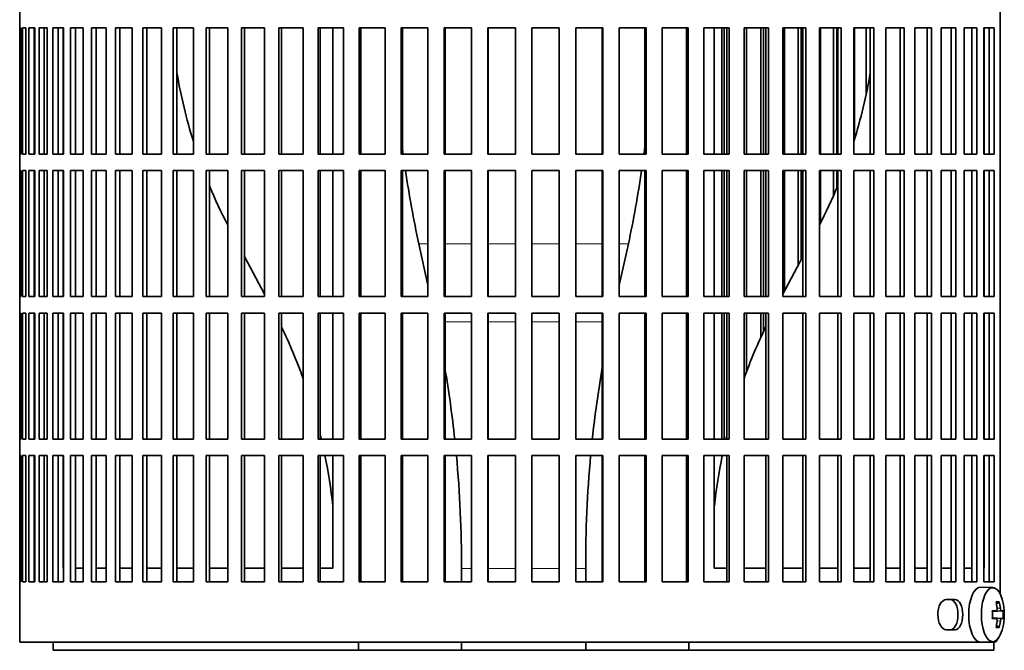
# Model space of a CAD drawing. Header units: millimetres. Extents: x 160 to 768, y -1047 to 1361.
# Tile 7 of 16: x 164 to 344, y 43 to 158. Entities that reach past the tile are written whole.
import ezdxf

# ---------------------------------------------------------------- set-up
doc = ezdxf.new("R2010")
doc.units = ezdxf.units.MM
for name, color, linetype in [('M5X8_UNI7687', 7, 'Continuous'), ('VSI134_FILTRO_A', 7, 'Continuous'), ('VSI134_FILTRO_B', 7, 'Continuous'), ('VSI134_SUPPORTO_', 7, 'Continuous')]:
    doc.layers.add(name, color=color, linetype=linetype)

# ---------------------------------------------------------------- blocks, each defined once
blk = doc.blocks.new('SE')
at = {"layer": 'M5X8_UNI7687', "color": 7, "linetype": 'Continuous', "lineweight": 35}
for p, q in [((341.96, 54.61), (339.7, 54.68)), ((341.86, 50.33), (342.53, 50.39)), ((343.83, 50.38), (341.86, 50.23)), ((343.13, 52.02), (342.62, 51.63)), ((343.83, 48.99), (341.86, 49.13)), ((342.53, 48.97), (341.86, 49.04)), ((343.13, 47.35), (342.62, 47.74)), ((339.7, 44.68), (341.96, 44.75))]:
    blk.add_line(p, q, dxfattribs=at)
at = {"layer": 'M5X8_UNI7687', "color": 4, "linetype": 'Continuous', "lineweight": 9}
for p, q in [((343.54, 50.39), (341.86, 50.24)), ((341.86, 50.33), (342.51, 50.39)), ((342.72, 50.84), (343.32, 50.89)), ((341.86, 49.13), (343.54, 48.97)), ((342.51, 48.97), (341.86, 49.04)), ((343.32, 48.48), (342.72, 48.53))]:
    blk.add_line(p, q, dxfattribs=at)
at = {"layer": 'M5X8_UNI7687', "color": 7, "linetype": 'Continuous', "lineweight": 35}
for centre, radius, start, end in [((334.05, 49.68), 10, 343.7273, 16.2727), ((334.43, 49.68), 9.42, 355.7871, 4.2129)]:
    blk.add_arc(centre, radius, start, end, dxfattribs=at)
for centre, major_axis, ratio, start_param, end_param in [((339.67, 49.68), (0, -5), 0.422618, 3.141593, 6.283185), ((341.94, 49.68), (0, -4.93), 0.422618, 2.175256, 6.283185), ((334.06, 49.53), (9.97, 0.79), 0.036834, 0.556003, 0.670562), ((337.35, 49.68), (0, -9.26), 0.488139, 1.49595, 1.645642), ((336.05, 46.62), (7.75, 5.06), 0.247104, 0.286808, 0.4365), ((334.13, 49.68), (0, 10), 0.866025, 4.833518, 4.948078), ((334, 49.68), (0, 10), 0.939693, 4.833518, 4.948078), ((334.06, 49.53), (9.97, 0.79), 0.036834, 0.199185, 0.313745), ((334.06, 49.84), (9.97, -0.79), 0.036834, -0.670562, -0.556003), ((334.06, 49.84), (9.97, -0.79), 0.036834, -0.313745, -0.199185), ((341.94, 49.68), (0, -4.93), 0.422618, 0, 0.966337), ((334.13, 49.68), (0, -10), 0.866025, 1.335108, 1.449667), ((336.05, 52.75), (7.75, -5.06), 0.247104, -0.4365, -0.286808), ((334, 49.68), (0, -10), 0.939693, 1.335108, 1.449667), ((339.67, 49.68), (0, -5), 0.422618, 0, 0.012961)]:
    blk.add_ellipse(centre, major_axis=major_axis, ratio=ratio, start_param=start_param, end_param=end_param, dxfattribs=at)
for points in [[(342.51, 50.39), (342.52, 50.39), (342.54, 50.4), (342.57, 50.4), (342.59, 50.42), (342.61, 50.43), (342.63, 50.45), (342.65, 50.48), (342.67, 50.51), (342.68, 50.54), (342.7, 50.58), (342.71, 50.62), (342.72, 50.66), (342.72, 50.7), (342.73, 50.75), (342.73, 50.79), (342.73, 50.84), (342.73, 50.87), (342.72, 50.89)], [(343.32, 50.89), (343.33, 50.87), (343.33, 50.84), (343.34, 50.79), (343.35, 50.75), (343.36, 50.7), (343.37, 50.66), (343.38, 50.62), (343.39, 50.58), (343.41, 50.54), (343.42, 50.51), (343.44, 50.48), (343.46, 50.45), (343.47, 50.43), (343.49, 50.42), (343.5, 50.4), (343.52, 50.4), (343.53, 50.39), (343.54, 50.39)], [(342.72, 48.48), (342.73, 48.49), (342.73, 48.53), (342.73, 48.57), (342.73, 48.62), (342.72, 48.66), (342.72, 48.71), (342.71, 48.75), (342.7, 48.79), (342.68, 48.83), (342.67, 48.86), (342.65, 48.89), (342.63, 48.91), (342.61, 48.93), (342.59, 48.95), (342.57, 48.96), (342.54, 48.97), (342.52, 48.97), (342.51, 48.97)], [(343.54, 48.97), (343.53, 48.97), (343.52, 48.97), (343.5, 48.96), (343.49, 48.95), (343.47, 48.93), (343.46, 48.91), (343.44, 48.89), (343.42, 48.86), (343.41, 48.83), (343.39, 48.79), (343.38, 48.75), (343.37, 48.71), (343.36, 48.66), (343.35, 48.62), (343.34, 48.57), (343.33, 48.53), (343.33, 48.49), (343.32, 48.48)]]:
    blk.add_open_spline(points, degree=3, dxfattribs=at)
at = {"layer": 'VSI134_FILTRO_A', "color": 7, "linetype": 'Continuous', "lineweight": 35}
for p, q in [((164.29, 245.68), (164.29, 44.68)), ((343.28, 230.68), (343.28, 53.46)), ((164.3, 156.68), (164.3, 133.68)), ((164.52, 156.68), (164.3, 156.68)), ((164.52, 156.68), (164.52, 133.68)), ((164.78, 156.68), (164.78, 133.68)), ((165.44, 156.68), (164.78, 156.68)), ((165.44, 156.68), (165.44, 133.68)), ((165.96, 156.68), (165.96, 133.68)), ((167.04, 156.68), (165.96, 156.68)), ((166.94, 156.68), (166.94, 133.68)), ((167.04, 156.68), (167.04, 133.68)), ((167.83, 156.68), (167.83, 133.68)), ((169.33, 156.68), (167.83, 156.68)), ((168.78, 156.68), (168.78, 133.68)), ((169.33, 156.68), (169.33, 133.68)), ((170.37, 156.68), (170.37, 133.68)), ((172.28, 156.68), (170.37, 156.68)), ((171.29, 156.68), (171.29, 133.68)), ((172.28, 156.68), (172.28, 133.68)), ((173.56, 156.68), (173.56, 133.68)), ((175.87, 156.68), (173.56, 156.68)), ((174.45, 156.68), (174.45, 133.68)), ((175.87, 156.68), (175.87, 133.68)), ((177.38, 156.68), (177.38, 133.68)), ((180.07, 156.68), (177.38, 156.68)), ((178.23, 156.68), (178.23, 133.68)), ((180.07, 156.68), (180.07, 133.68)), ((181.81, 156.68), (181.81, 133.68)), ((184.85, 156.68), (181.81, 156.68)), ((182.6, 156.68), (182.6, 133.68)), ((184.85, 156.68), (184.85, 133.68)), ((186.8, 156.68), (186.8, 133.68)), ((190.17, 156.68), (186.8, 156.68)), ((187.53, 156.68), (187.53, 133.68)), ((190.17, 156.68), (190.17, 133.68)), ((196, 156.68), (192.32, 156.68)), ((192.32, 156.68), (192.32, 133.68)), ((192.99, 156.68), (192.99, 133.68)), ((196, 156.68), (196, 133.68)), ((202.29, 156.68), (198.32, 156.68)), ((198.32, 156.68), (198.32, 133.68)), ((198.93, 156.68), (198.93, 133.68)), ((202.29, 156.68), (202.29, 133.68)), ((208.98, 156.68), (204.77, 156.68)), ((204.77, 156.68), (204.77, 133.68)), ((205.31, 156.68), (205.31, 133.68)), ((208.98, 156.68), (208.98, 133.68)), ((216.04, 156.68), (211.61, 156.68)), ((211.61, 156.68), (211.61, 133.68)), ((212.07, 156.68), (212.07, 133.68)), ((216.04, 156.68), (216.04, 133.68)), ((223.41, 156.68), (218.79, 156.68)), ((218.79, 156.68), (218.79, 133.68)), ((219.17, 156.68), (219.17, 133.68)), ((223.41, 156.68), (223.41, 133.68)), ((231.02, 156.68), (226.25, 156.68)), ((226.25, 156.68), (226.25, 133.68)), ((226.55, 156.68), (226.55, 133.68)), ((231.02, 156.68), (231.02, 133.68)), ((238.83, 156.68), (233.94, 156.68)), ((233.94, 156.68), (233.94, 133.68)), ((234.16, 156.68), (234.16, 133.68)), ((238.83, 156.68), (238.83, 133.68)), ((246.76, 156.68), (241.81, 156.68)), ((241.81, 156.68), (241.81, 133.68)), ((241.94, 156.68), (241.94, 133.68)), ((246.76, 156.68), (246.76, 133.68)), ((254.78, 156.68), (249.78, 156.68)), ((249.78, 156.68), (249.78, 133.68)), ((249.82, 156.68), (249.82, 133.68)), ((254.78, 156.68), (254.78, 133.68)), ((262.8, 156.68), (257.8, 156.68)), ((257.8, 156.68), (257.8, 133.68)), ((262.76, 156.68), (262.76, 133.68)), ((262.8, 156.68), (262.8, 133.68)), ((270.77, 156.68), (265.82, 156.68)), ((265.82, 156.68), (265.82, 133.68)), ((270.64, 156.68), (270.64, 133.68)), ((270.77, 156.68), (270.77, 133.68)), ((278.64, 156.68), (273.75, 156.68)), ((273.75, 156.68), (273.75, 133.68)), ((278.42, 156.68), (278.42, 133.68)), ((278.64, 156.68), (278.64, 133.68)), ((286.33, 156.68), (281.56, 156.68)), ((281.56, 156.68), (281.56, 133.68)), ((286.03, 156.68), (286.03, 133.68)), ((286.33, 156.68), (286.33, 133.68)), ((293.79, 156.68), (289.17, 156.68)), ((289.17, 156.68), (289.17, 133.68)), ((293.41, 156.68), (293.41, 133.68)), ((293.79, 156.68), (293.79, 133.68)), ((300.97, 156.68), (296.54, 156.68)), ((296.54, 156.68), (296.54, 133.68)), ((300.51, 156.68), (300.51, 133.68)), ((300.97, 156.68), (300.97, 133.68)), ((307.81, 156.68), (303.59, 156.68)), ((303.59, 156.68), (303.59, 133.68)), ((307.27, 156.68), (307.27, 133.68)), ((307.81, 156.68), (307.81, 133.68)), ((314.26, 156.68), (310.29, 156.68)), ((310.29, 156.68), (310.29, 133.68)), ((313.65, 156.68), (313.65, 133.68)), ((314.26, 156.68), (314.26, 133.68)), ((320.26, 156.68), (316.58, 156.68)), ((316.58, 156.68), (316.58, 133.68)), ((319.59, 156.68), (319.59, 133.68)), ((320.26, 156.68), (320.26, 133.68)), ((325.78, 156.68), (322.41, 156.68)), ((322.41, 156.68), (322.41, 133.68)), ((325.05, 156.68), (325.05, 133.68)), ((325.78, 156.68), (325.78, 133.68)), ((330.77, 156.68), (327.73, 156.68)), ((327.73, 156.68), (327.73, 133.68)), ((329.98, 156.68), (329.98, 133.68)), ((330.77, 156.68), (330.77, 133.68)), ((335.2, 156.68), (332.51, 156.68)), ((332.51, 156.68), (332.51, 133.68)), ((334.35, 156.68), (334.35, 133.68)), ((335.2, 156.68), (335.2, 133.68)), ((339.02, 156.68), (336.71, 156.68)), ((336.71, 156.68), (336.71, 133.68)), ((338.13, 156.68), (338.13, 133.68)), ((339.02, 156.68), (339.02, 133.68)), ((342.21, 156.68), (340.3, 156.68)), ((340.3, 156.68), (340.3, 133.68)), ((341.29, 156.68), (341.29, 133.68)), ((342.21, 156.68), (342.21, 133.68)), ((164.52, 133.68), (164.3, 133.68)), ((165.44, 133.68), (164.78, 133.68)), ((167.04, 133.68), (165.96, 133.68)), ((169.33, 133.68), (167.83, 133.68)), ((172.28, 133.68), (170.37, 133.68)), ((175.87, 133.68), (173.56, 133.68)), ((180.07, 133.68), (177.38, 133.68)), ((184.85, 133.68), (181.81, 133.68)), ((190.17, 133.68), (186.8, 133.68)), ((196, 133.68), (192.32, 133.68)), ((202.29, 133.68), (198.32, 133.68)), ((208.98, 133.68), (204.77, 133.68)), ((216.04, 133.68), (211.61, 133.68)), ((223.41, 133.68), (218.79, 133.68)), ((231.02, 133.68), (226.25, 133.68)), ((238.83, 133.68), (233.94, 133.68)), ((246.76, 133.68), (241.81, 133.68)), ((254.78, 133.68), (249.78, 133.68)), ((262.8, 133.68), (257.8, 133.68)), ((270.77, 133.68), (265.82, 133.68)), ((278.64, 133.68), (273.75, 133.68)), ((286.33, 133.68), (281.56, 133.68)), ((293.79, 133.68), (289.17, 133.68)), ((300.97, 133.68), (296.54, 133.68)), ((307.81, 133.68), (303.59, 133.68)), ((314.26, 133.68), (310.29, 133.68)), ((320.26, 133.68), (316.58, 133.68)), ((325.78, 133.68), (322.41, 133.68)), ((330.77, 133.68), (327.73, 133.68)), ((335.2, 133.68), (332.51, 133.68)), ((339.02, 133.68), (336.71, 133.68)), ((342.21, 133.68), (340.3, 133.68)), ((164.3, 130.68), (164.3, 107.68)), ((164.52, 130.68), (164.3, 130.68)), ((164.52, 130.68), (164.52, 107.68)), ((164.78, 130.68), (164.78, 107.68)), ((165.44, 130.68), (164.78, 130.68)), ((165.44, 130.68), (165.44, 107.68)), ((165.96, 130.68), (165.96, 107.68)), ((167.04, 130.68), (165.96, 130.68)), ((166.94, 130.68), (166.94, 107.68)), ((167.04, 130.68), (167.04, 107.68)), ((167.83, 130.68), (167.83, 107.68)), ((169.33, 130.68), (167.83, 130.68)), ((168.78, 130.68), (168.78, 107.68)), ((169.33, 130.68), (169.33, 107.68)), ((170.37, 130.68), (170.37, 107.68)), ((172.28, 130.68), (170.37, 130.68)), ((171.29, 130.68), (171.29, 107.68)), ((172.28, 130.68), (172.28, 107.68)), ((173.56, 130.68), (173.56, 107.68)), ((175.87, 130.68), (173.56, 130.68)), ((174.45, 130.68), (174.45, 107.68)), ((175.87, 130.68), (175.87, 107.68)), ((177.38, 130.68), (177.38, 107.68)), ((180.07, 130.68), (177.38, 130.68)), ((178.23, 130.68), (178.23, 107.68)), ((180.07, 130.68), (180.07, 107.68)), ((181.81, 130.68), (181.81, 107.68)), ((184.85, 130.68), (181.81, 130.68)), ((182.6, 130.68), (182.6, 107.68)), ((184.85, 130.68), (184.85, 107.68)), ((186.8, 130.68), (186.8, 107.68)), ((190.17, 130.68), (186.8, 130.68)), ((187.53, 130.68), (187.53, 107.68)), ((190.17, 130.68), (190.17, 107.68)), ((196, 130.68), (192.32, 130.68)), ((192.32, 130.68), (192.32, 107.68)), ((192.99, 130.68), (192.99, 107.68)), ((196, 130.68), (196, 107.68)), ((202.29, 130.68), (198.32, 130.68)), ((198.32, 130.68), (198.32, 107.68)), ((198.93, 130.68), (198.93, 107.68)), ((202.29, 130.68), (202.29, 107.68)), ((208.98, 130.68), (204.77, 130.68)), ((204.77, 130.68), (204.77, 107.68)), ((205.31, 130.68), (205.31, 107.68)), ((208.98, 130.68), (208.98, 107.68)), ((216.04, 130.68), (211.61, 130.68)), ((211.61, 130.68), (211.61, 107.68)), ((212.07, 130.68), (212.07, 107.68)), ((216.04, 130.68), (216.04, 107.68)), ((223.41, 130.68), (218.79, 130.68)), ((218.79, 130.68), (218.79, 107.68)), ((219.17, 130.68), (219.17, 107.68)), ((223.41, 130.68), (223.41, 107.68)), ((231.02, 130.68), (226.25, 130.68)), ((226.25, 130.68), (226.25, 107.68)), ((226.55, 130.68), (226.55, 107.68)), ((231.02, 130.68), (231.02, 107.68)), ((238.83, 130.68), (233.94, 130.68)), ((233.94, 130.68), (233.94, 107.68)), ((234.16, 130.68), (234.16, 107.68)), ((238.83, 130.68), (238.83, 107.68)), ((246.76, 130.68), (241.81, 130.68)), ((241.81, 130.68), (241.81, 107.68)), ((241.94, 130.68), (241.94, 107.68)), ((246.76, 130.68), (246.76, 107.68)), ((254.78, 130.68), (249.78, 130.68)), ((249.78, 130.68), (249.78, 107.68)), ((249.82, 130.68), (249.82, 107.68)), ((254.78, 130.68), (254.78, 107.68)), ((262.8, 130.68), (257.8, 130.68)), ((257.8, 130.68), (257.8, 107.68)), ((262.76, 130.68), (262.76, 107.68)), ((262.8, 130.68), (262.8, 107.68)), ((270.77, 130.68), (265.82, 130.68)), ((265.82, 130.68), (265.82, 107.68)), ((270.64, 130.68), (270.64, 107.68)), ((270.77, 130.68), (270.77, 107.68)), ((278.64, 130.68), (273.75, 130.68)), ((273.75, 130.68), (273.75, 107.68)), ((278.42, 130.68), (278.42, 107.68)), ((278.64, 130.68), (278.64, 107.68)), ((286.33, 130.68), (281.56, 130.68)), ((281.56, 130.68), (281.56, 107.68)), ((286.03, 130.68), (286.03, 107.68)), ((286.33, 130.68), (286.33, 107.68)), ((293.79, 130.68), (289.17, 130.68)), ((289.17, 130.68), (289.17, 107.68)), ((293.41, 130.68), (293.41, 107.68)), ((293.79, 130.68), (293.79, 107.68)), ((300.97, 130.68), (296.54, 130.68)), ((296.54, 130.68), (296.54, 107.68)), ((300.51, 130.68), (300.51, 107.68)), ((300.97, 130.68), (300.97, 107.68)), ((307.81, 130.68), (303.59, 130.68)), ((303.59, 130.68), (303.59, 107.68)), ((307.27, 130.68), (307.27, 107.68)), ((307.81, 130.68), (307.81, 107.68)), ((314.26, 130.68), (310.29, 130.68)), ((310.29, 130.68), (310.29, 107.68)), ((313.65, 130.68), (313.65, 107.68)), ((314.26, 130.68), (314.26, 107.68)), ((320.26, 130.68), (316.58, 130.68)), ((316.58, 130.68), (316.58, 107.68)), ((319.59, 130.68), (319.59, 107.68)), ((320.26, 130.68), (320.26, 107.68)), ((325.78, 130.68), (322.41, 130.68)), ((322.41, 130.68), (322.41, 107.68)), ((325.05, 130.68), (325.05, 107.68)), ((325.78, 130.68), (325.78, 107.68)), ((330.77, 130.68), (327.73, 130.68)), ((327.73, 130.68), (327.73, 107.68)), ((329.98, 130.68), (329.98, 107.68)), ((330.77, 130.68), (330.77, 107.68)), ((335.2, 130.68), (332.51, 130.68)), ((332.51, 130.68), (332.51, 107.68)), ((334.35, 130.68), (334.35, 107.68)), ((335.2, 130.68), (335.2, 107.68)), ((339.02, 130.68), (336.71, 130.68)), ((336.71, 130.68), (336.71, 107.68)), ((338.13, 130.68), (338.13, 107.68)), ((339.02, 130.68), (339.02, 107.68)), ((342.21, 130.68), (340.3, 130.68)), ((340.3, 130.68), (340.3, 107.68)), ((341.29, 130.68), (341.29, 107.68)), ((342.21, 130.68), (342.21, 107.68)), ((164.52, 107.68), (164.3, 107.68)), ((165.44, 107.68), (164.78, 107.68)), ((167.04, 107.68), (165.96, 107.68)), ((169.33, 107.68), (167.83, 107.68)), ((172.28, 107.68), (170.37, 107.68)), ((175.87, 107.68), (173.56, 107.68)), ((180.07, 107.68), (177.38, 107.68)), ((184.85, 107.68), (181.81, 107.68)), ((190.17, 107.68), (186.8, 107.68)), ((196, 107.68), (192.32, 107.68)), ((202.29, 107.68), (198.32, 107.68)), ((208.98, 107.68), (204.77, 107.68)), ((216.04, 107.68), (211.61, 107.68)), ((223.41, 107.68), (218.79, 107.68)), ((231.02, 107.68), (226.25, 107.68)), ((238.83, 107.68), (233.94, 107.68)), ((246.76, 107.68), (241.81, 107.68)), ((254.78, 107.68), (249.78, 107.68)), ((262.8, 107.68), (257.8, 107.68)), ((270.77, 107.68), (265.82, 107.68)), ((278.64, 107.68), (273.75, 107.68)), ((286.33, 107.68), (281.56, 107.68)), ((293.79, 107.68), (289.17, 107.68)), ((300.97, 107.68), (296.54, 107.68)), ((307.81, 107.68), (303.59, 107.68)), ((314.26, 107.68), (310.29, 107.68)), ((320.26, 107.68), (316.58, 107.68)), ((325.78, 107.68), (322.41, 107.68)), ((330.77, 107.68), (327.73, 107.68)), ((335.2, 107.68), (332.51, 107.68)), ((339.02, 107.68), (336.71, 107.68)), ((342.21, 107.68), (340.3, 107.68)), ((164.3, 104.68), (164.3, 81.68)), ((164.52, 104.68), (164.3, 104.68)), ((164.52, 104.68), (164.52, 81.68)), ((164.78, 104.68), (164.78, 81.68)), ((165.44, 104.68), (164.78, 104.68)), ((165.44, 104.68), (165.44, 81.68)), ((165.96, 104.68), (165.96, 81.68)), ((167.04, 104.68), (165.96, 104.68)), ((166.94, 104.68), (166.94, 81.68)), ((167.04, 104.68), (167.04, 81.68)), ((167.83, 104.68), (167.83, 81.68)), ((169.33, 104.68), (167.83, 104.68)), ((168.78, 104.68), (168.78, 81.68)), ((169.33, 104.68), (169.33, 81.68)), ((170.37, 104.68), (170.37, 81.68)), ((172.28, 104.68), (170.37, 104.68)), ((171.29, 104.68), (171.29, 81.68)), ((172.28, 104.68), (172.28, 81.68)), ((173.56, 104.68), (173.56, 81.68)), ((175.87, 104.68), (173.56, 104.68)), ((174.45, 104.68), (174.45, 81.68)), ((175.87, 104.68), (175.87, 81.68)), ((177.38, 104.68), (177.38, 81.68)), ((180.07, 104.68), (177.38, 104.68)), ((178.23, 104.68), (178.23, 81.68)), ((180.07, 104.68), (180.07, 81.68)), ((181.81, 104.68), (181.81, 81.68)), ((184.85, 104.68), (181.81, 104.68)), ((182.6, 104.68), (182.6, 81.68)), ((184.85, 104.68), (184.85, 81.68)), ((186.8, 104.68), (186.8, 81.68)), ((190.17, 104.68), (186.8, 104.68)), ((187.53, 104.68), (187.53, 81.68)), ((190.17, 104.68), (190.17, 81.68)), ((196, 104.68), (192.32, 104.68)), ((192.32, 104.68), (192.32, 81.68)), ((192.99, 104.68), (192.99, 81.68)), ((196, 104.68), (196, 81.68)), ((202.29, 104.68), (198.32, 104.68)), ((198.32, 104.68), (198.32, 81.68)), ((198.93, 104.68), (198.93, 81.68)), ((202.29, 104.68), (202.29, 81.68)), ((208.98, 104.68), (204.77, 104.68)), ((204.77, 104.68), (204.77, 81.68)), ((205.31, 104.68), (205.31, 81.68)), ((208.98, 104.68), (208.98, 81.68)), ((216.04, 104.68), (211.61, 104.68)), ((211.61, 104.68), (211.61, 81.68)), ((212.07, 104.68), (212.07, 81.68)), ((216.04, 104.68), (216.04, 81.68)), ((223.41, 104.68), (218.79, 104.68)), ((218.79, 104.68), (218.79, 81.68)), ((219.17, 104.68), (219.17, 81.68)), ((223.41, 104.68), (223.41, 81.68)), ((231.02, 104.68), (226.25, 104.68)), ((226.25, 104.68), (226.25, 81.68)), ((226.55, 104.68), (226.55, 81.68)), ((231.02, 104.68), (231.02, 81.68)), ((238.83, 104.68), (233.94, 104.68)), ((233.94, 104.68), (233.94, 81.68)), ((234.16, 104.68), (234.16, 81.68)), ((238.83, 104.68), (238.83, 81.68)), ((246.76, 104.68), (241.81, 104.68)), ((241.81, 104.68), (241.81, 81.68)), ((241.94, 104.68), (241.94, 81.68)), ((246.76, 104.68), (246.76, 81.68)), ((254.78, 104.68), (249.78, 104.68)), ((249.78, 104.68), (249.78, 81.68)), ((249.82, 104.68), (249.82, 81.68)), ((254.78, 104.68), (254.78, 81.68)), ((262.8, 104.68), (257.8, 104.68)), ((257.8, 104.68), (257.8, 81.68)), ((262.76, 104.68), (262.76, 81.68)), ((262.8, 104.68), (262.8, 81.68)), ((270.77, 104.68), (265.82, 104.68)), ((265.82, 104.68), (265.82, 81.68)), ((270.64, 104.68), (270.64, 81.68)), ((270.77, 104.68), (270.77, 81.68)), ((278.64, 104.68), (273.75, 104.68)), ((273.75, 104.68), (273.75, 81.68)), ((278.42, 104.68), (278.42, 81.68)), ((278.64, 104.68), (278.64, 81.68)), ((286.33, 104.68), (281.56, 104.68)), ((281.56, 104.68), (281.56, 81.68)), ((286.03, 104.68), (286.03, 81.68)), ((286.33, 104.68), (286.33, 81.68)), ((293.79, 104.68), (289.17, 104.68)), ((289.17, 104.68), (289.17, 81.68)), ((293.41, 104.68), (293.41, 81.68)), ((293.79, 104.68), (293.79, 81.68)), ((300.97, 104.68), (296.54, 104.68)), ((296.54, 104.68), (296.54, 81.68)), ((300.51, 104.68), (300.51, 81.68)), ((300.97, 104.68), (300.97, 81.68)), ((307.81, 104.68), (303.59, 104.68)), ((303.59, 104.68), (303.59, 81.68)), ((307.27, 104.68), (307.27, 81.68)), ((307.81, 104.68), (307.81, 81.68)), ((314.26, 104.68), (310.29, 104.68)), ((310.29, 104.68), (310.29, 81.68)), ((313.65, 104.68), (313.65, 81.68)), ((314.26, 104.68), (314.26, 81.68)), ((320.26, 104.68), (316.58, 104.68)), ((316.58, 104.68), (316.58, 81.68)), ((319.59, 104.68), (319.59, 81.68)), ((320.26, 104.68), (320.26, 81.68)), ((325.78, 104.68), (322.41, 104.68)), ((322.41, 104.68), (322.41, 81.68)), ((325.05, 104.68), (325.05, 81.68)), ((325.78, 104.68), (325.78, 81.68)), ((330.77, 104.68), (327.73, 104.68)), ((327.73, 104.68), (327.73, 81.68)), ((329.98, 104.68), (329.98, 81.68)), ((330.77, 104.68), (330.77, 81.68)), ((335.2, 104.68), (332.51, 104.68)), ((332.51, 104.68), (332.51, 81.68)), ((334.35, 104.68), (334.35, 81.68)), ((335.2, 104.68), (335.2, 81.68)), ((339.02, 104.68), (336.71, 104.68)), ((336.71, 104.68), (336.71, 81.68)), ((338.13, 104.68), (338.13, 81.68)), ((339.02, 104.68), (339.02, 81.68)), ((342.21, 104.68), (340.3, 104.68)), ((340.3, 104.68), (340.3, 81.68)), ((341.29, 104.68), (341.29, 81.68)), ((342.21, 104.68), (342.21, 81.68)), ((164.52, 81.68), (164.3, 81.68)), ((165.44, 81.68), (164.78, 81.68)), ((167.04, 81.68), (165.96, 81.68)), ((169.33, 81.68), (167.83, 81.68)), ((172.28, 81.68), (170.37, 81.68)), ((175.87, 81.68), (173.56, 81.68)), ((180.07, 81.68), (177.38, 81.68)), ((184.85, 81.68), (181.81, 81.68)), ((190.17, 81.68), (186.8, 81.68)), ((196, 81.68), (192.32, 81.68)), ((202.29, 81.68), (198.32, 81.68)), ((208.98, 81.68), (204.77, 81.68)), ((216.04, 81.68), (211.61, 81.68)), ((223.41, 81.68), (218.79, 81.68)), ((231.02, 81.68), (226.25, 81.68)), ((238.83, 81.68), (233.94, 81.68)), ((246.76, 81.68), (241.81, 81.68)), ((254.78, 81.68), (249.78, 81.68)), ((262.8, 81.68), (257.8, 81.68)), ((270.77, 81.68), (265.82, 81.68)), ((278.64, 81.68), (273.75, 81.68)), ((286.33, 81.68), (281.56, 81.68)), ((293.79, 81.68), (289.17, 81.68)), ((300.97, 81.68), (296.54, 81.68)), ((307.81, 81.68), (303.59, 81.68)), ((314.26, 81.68), (310.29, 81.68)), ((320.26, 81.68), (316.58, 81.68)), ((325.78, 81.68), (322.41, 81.68)), ((330.77, 81.68), (327.73, 81.68)), ((335.2, 81.68), (332.51, 81.68)), ((339.02, 81.68), (336.71, 81.68)), ((342.21, 81.68), (340.3, 81.68)), ((164.3, 78.68), (164.3, 55.68)), ((164.52, 78.68), (164.3, 78.68)), ((164.52, 78.68), (164.52, 55.68)), ((164.78, 78.68), (164.78, 55.68)), ((165.44, 78.68), (164.78, 78.68)), ((165.44, 78.68), (165.44, 55.68)), ((165.96, 78.68), (165.96, 55.68)), ((167.04, 78.68), (165.96, 78.68)), ((166.94, 78.68), (166.94, 55.68)), ((167.04, 78.68), (167.04, 55.68)), ((167.83, 78.68), (167.83, 55.68)), ((169.33, 78.68), (167.83, 78.68)), ((168.78, 78.68), (168.78, 55.68)), ((169.33, 78.68), (169.33, 55.68)), ((170.37, 78.68), (170.37, 55.68)), ((172.28, 78.68), (170.37, 78.68)), ((171.29, 78.68), (171.29, 55.68)), ((172.28, 78.68), (172.28, 55.68)), ((173.56, 78.68), (173.56, 55.68)), ((175.87, 78.68), (173.56, 78.68)), ((174.45, 78.68), (174.45, 55.68)), ((175.87, 78.68), (175.87, 55.68)), ((177.38, 78.68), (177.38, 55.68)), ((180.07, 78.68), (177.38, 78.68)), ((178.23, 78.68), (178.23, 55.68)), ((180.07, 78.68), (180.07, 55.68)), ((181.81, 78.68), (181.81, 55.68)), ((184.85, 78.68), (181.81, 78.68)), ((182.6, 78.68), (182.6, 55.68)), ((184.85, 78.68), (184.85, 55.68)), ((186.8, 78.68), (186.8, 55.68)), ((190.17, 78.68), (186.8, 78.68)), ((187.53, 78.68), (187.53, 55.68)), ((190.17, 78.68), (190.17, 55.68)), ((196, 78.68), (192.32, 78.68)), ((192.32, 78.68), (192.32, 55.68)), ((192.99, 78.68), (192.99, 55.68)), ((196, 78.68), (196, 55.68)), ((202.29, 78.68), (198.32, 78.68)), ((198.32, 78.68), (198.32, 55.68)), ((198.93, 78.68), (198.93, 55.68)), ((202.29, 78.68), (202.29, 55.68)), ((208.98, 78.68), (204.77, 78.68)), ((204.77, 78.68), (204.77, 55.68)), ((205.31, 78.68), (205.31, 55.68)), ((208.98, 78.68), (208.98, 55.68)), ((216.04, 78.68), (211.61, 78.68)), ((211.61, 78.68), (211.61, 55.68)), ((212.07, 78.68), (212.07, 55.68)), ((216.04, 78.68), (216.04, 55.68)), ((223.41, 78.68), (218.79, 78.68)), ((218.79, 78.68), (218.79, 55.68)), ((219.17, 78.68), (219.17, 55.68)), ((223.41, 78.68), (223.41, 55.68)), ((231.02, 78.68), (226.25, 78.68)), ((226.25, 78.68), (226.25, 55.68)), ((226.55, 78.68), (226.55, 55.68)), ((231.02, 78.68), (231.02, 55.68)), ((238.83, 78.68), (233.94, 78.68)), ((233.94, 78.68), (233.94, 55.68)), ((234.16, 78.68), (234.16, 55.68)), ((238.83, 78.68), (238.83, 55.68)), ((246.76, 78.68), (241.81, 78.68)), ((241.81, 78.68), (241.81, 55.68)), ((241.94, 78.68), (241.94, 55.68)), ((246.76, 78.68), (246.76, 55.68)), ((254.78, 78.68), (249.78, 78.68)), ((249.78, 78.68), (249.78, 55.68)), ((249.82, 78.68), (249.82, 55.68)), ((254.78, 78.68), (254.78, 55.68)), ((262.8, 78.68), (257.8, 78.68)), ((257.8, 78.68), (257.8, 55.68)), ((262.76, 78.68), (262.76, 55.68)), ((262.8, 78.68), (262.8, 55.68)), ((270.77, 78.68), (265.82, 78.68)), ((265.82, 78.68), (265.82, 55.68)), ((270.64, 78.68), (270.64, 55.68)), ((270.77, 78.68), (270.77, 55.68)), ((278.64, 78.68), (273.75, 78.68)), ((273.75, 78.68), (273.75, 55.68)), ((278.42, 78.68), (278.42, 55.68)), ((278.64, 78.68), (278.64, 55.68)), ((286.33, 78.68), (281.56, 78.68)), ((281.56, 78.68), (281.56, 55.68)), ((286.03, 78.68), (286.03, 55.68)), ((286.33, 78.68), (286.33, 55.68)), ((293.79, 78.68), (289.17, 78.68)), ((289.17, 78.68), (289.17, 55.68)), ((293.41, 78.68), (293.41, 55.68)), ((293.79, 78.68), (293.79, 55.68)), ((300.97, 78.68), (296.54, 78.68)), ((296.54, 78.68), (296.54, 55.68)), ((300.51, 78.68), (300.51, 55.68)), ((300.97, 78.68), (300.97, 55.68)), ((307.81, 78.68), (303.59, 78.68)), ((303.59, 78.68), (303.59, 55.68)), ((307.27, 78.68), (307.27, 55.68)), ((307.81, 78.68), (307.81, 55.68)), ((314.26, 78.68), (310.29, 78.68)), ((310.29, 78.68), (310.29, 55.68)), ((313.65, 78.68), (313.65, 55.68)), ((314.26, 78.68), (314.26, 55.68)), ((320.26, 78.68), (316.58, 78.68)), ((316.58, 78.68), (316.58, 55.68)), ((319.59, 78.68), (319.59, 55.68)), ((320.26, 78.68), (320.26, 55.68)), ((325.78, 78.68), (322.41, 78.68)), ((322.41, 78.68), (322.41, 55.68)), ((325.05, 78.68), (325.05, 55.68)), ((325.78, 78.68), (325.78, 55.68)), ((330.77, 78.68), (327.73, 78.68)), ((327.73, 78.68), (327.73, 55.68)), ((329.98, 78.68), (329.98, 55.68)), ((330.77, 78.68), (330.77, 55.68)), ((335.2, 78.68), (332.51, 78.68)), ((332.51, 78.68), (332.51, 55.68)), ((334.35, 78.68), (334.35, 55.68)), ((335.2, 78.68), (335.2, 55.68)), ((339.02, 78.68), (336.71, 78.68)), ((336.71, 78.68), (336.71, 55.68)), ((338.13, 78.68), (338.13, 55.68)), ((339.02, 78.68), (339.02, 55.68)), ((342.21, 78.68), (340.3, 78.68)), ((340.3, 78.68), (340.3, 55.68)), ((341.29, 78.68), (341.29, 55.68)), ((342.21, 78.68), (342.21, 55.68)), ((164.52, 55.68), (164.3, 55.68)), ((165.44, 55.68), (164.78, 55.68)), ((167.04, 55.68), (165.96, 55.68)), ((169.33, 55.68), (167.83, 55.68)), ((172.28, 55.68), (170.37, 55.68)), ((175.87, 55.68), (173.56, 55.68)), ((180.07, 55.68), (177.38, 55.68)), ((184.85, 55.68), (181.81, 55.68)), ((190.17, 55.68), (186.8, 55.68)), ((196, 55.68), (192.32, 55.68)), ((202.29, 55.68), (198.32, 55.68)), ((208.98, 55.68), (204.77, 55.68)), ((216.04, 55.68), (211.61, 55.68)), ((223.41, 55.68), (218.79, 55.68)), ((231.02, 55.68), (226.25, 55.68)), ((238.83, 55.68), (233.94, 55.68)), ((246.76, 55.68), (241.81, 55.68)), ((254.78, 55.68), (249.78, 55.68)), ((262.8, 55.68), (257.8, 55.68)), ((270.77, 55.68), (265.82, 55.68)), ((278.64, 55.68), (273.75, 55.68)), ((286.33, 55.68), (281.56, 55.68)), ((293.79, 55.68), (289.17, 55.68)), ((300.97, 55.68), (296.54, 55.68)), ((307.81, 55.68), (303.59, 55.68)), ((314.26, 55.68), (310.29, 55.68)), ((320.26, 55.68), (316.58, 55.68)), ((325.78, 55.68), (322.41, 55.68)), ((330.77, 55.68), (327.73, 55.68)), ((335.2, 55.68), (332.51, 55.68)), ((339.02, 55.68), (336.71, 55.68)), ((342.21, 55.68), (340.3, 55.68)), ((335.07, 52.43), (333.45, 52.43)), ((333.45, 46.93), (335.07, 46.93)), ((342.25, 44.68), (164.29, 44.68))]:
    blk.add_line(p, q, dxfattribs=at)
for points, knots in [([(333.45, 46.93), (333.05, 46.93), (332.66, 47.23), (332.09, 48.25), (331.92, 48.96), (331.91, 50.4), (332.08, 51.11), (332.66, 52.14), (333.05, 52.43), (333.45, 52.43)], [0, 0, 0, 0, 0.25, 0.25, 0.5, 0.5, 0.75, 0.75, 1, 1, 1, 1]), ([(334.21, 52.43), (334.58, 52.43), (334.94, 52.14), (335.45, 51.12), (335.59, 50.4), (335.59, 48.97), (335.45, 48.25), (334.94, 47.23), (334.58, 46.93), (334.21, 46.93)], [0, 0, 0, 0, 0.25, 0.25, 0.5, 0.5, 0.75, 0.75, 1, 1, 1, 1]), ([(335.07, 46.93), (335.44, 46.93), (335.8, 47.23), (336.31, 48.25), (336.45, 48.96), (336.45, 50.4), (336.31, 51.11), (335.8, 52.14), (335.44, 52.43), (335.07, 52.43)], [0, 0, 0, 0, 0.25, 0.25, 0.5, 0.5, 0.75, 0.75, 1, 1, 1, 1]), ([(342.25, 44.68), (342.33, 44.68), (342.39, 44.7), (342.53, 44.78), (342.59, 44.84), (342.72, 44.99), (342.78, 45.08), (342.87, 45.27), (342.91, 45.36), (342.95, 45.46)], [0, 0, 0, 0, 0.125, 0.125, 0.25, 0.25, 0.375, 0.375, 0.4673836, 0.4673836, 0.4673836, 0.4673836])]:
    blk.add_open_spline(points, degree=3, knots=knots, dxfattribs=at)
at = {"layer": 'VSI134_FILTRO_B', "color": 7, "linetype": 'Continuous', "lineweight": 35}
for p, q in [((292.47, 156.68), (292.47, 133.68)), ((292.89, 156.68), (292.89, 133.68)), ((297, 156.68), (297, 133.68)), ((299.61, 156.68), (299.61, 133.68)), ((300.11, 156.68), (300.11, 133.68)), ((303.94, 156.68), (303.94, 133.68)), ((306.42, 156.68), (306.42, 133.68)), ((306.99, 156.68), (306.99, 133.68)), ((310.51, 156.68), (310.51, 133.68)), ((312.85, 156.68), (312.85, 133.68)), ((313.49, 156.68), (313.49, 133.68)), ((316.68, 156.68), (316.68, 136.28)), ((318.84, 156.68), (318.84, 144.62)), ((319.55, 156.68), (319.55, 148.29)), ((292.47, 130.68), (292.47, 107.68)), ((292.89, 130.68), (292.89, 107.68)), ((297, 130.68), (297, 107.68)), ((299.61, 130.68), (299.61, 107.68)), ((300.11, 130.68), (300.11, 107.68)), ((303.94, 130.68), (303.94, 108.77)), ((306.42, 130.68), (306.42, 113.41)), ((306.99, 130.68), (306.99, 114.49)), ((310.51, 130.68), (310.51, 121.12)), ((312.85, 130.68), (312.85, 126.02)), ((313.49, 130.68), (313.49, 127.51)), ((292.47, 104.68), (292.47, 81.68)), ((292.89, 104.68), (292.89, 81.68)), ((297, 104.68), (297, 94.02)), ((299.61, 104.68), (299.61, 100.27)), ((300.11, 104.68), (300.11, 101.34)), ((292.47, 78.68), (292.47, 78.21))]:
    blk.add_line(p, q, dxfattribs=at)
at = {"layer": 'VSI134_SUPPORTO_', "color": 7, "linetype": 'Continuous', "lineweight": 35}
for p, q in [((172.22, 133.68), (172.22, 156.68)), ((221.47, 156.68), (221.47, 133.68)), ((291.11, 156.68), (291.11, 133.68)), ((340.36, 133.68), (340.36, 156.68)), ((172.22, 107.68), (172.22, 130.68)), ((221.47, 130.68), (221.47, 107.68)), ((291.11, 130.68), (291.11, 107.68)), ((340.36, 107.68), (340.36, 130.68)), ((237.16, 117.3), (238.83, 109.77)), ((273.75, 109.77), (275.42, 117.3)), ((208.98, 108.12), (205.31, 115.02)), ((303.59, 108.12), (307.27, 115.02)), ((172.22, 81.68), (172.22, 104.68)), ((221.47, 104.68), (221.47, 81.68)), ((291.11, 104.68), (291.11, 81.68)), ((340.36, 81.68), (340.36, 104.68)), ((172.22, 58.18), (172.22, 78.68)), ((221.47, 78.68), (221.47, 58.18)), ((291.11, 78.68), (291.11, 58.18)), ((340.36, 58.18), (340.36, 78.68)), ((172.28, 58.18), (172.22, 58.18)), ((175.87, 58.18), (174.45, 58.18)), ((180.07, 58.18), (178.23, 58.18)), ((184.85, 58.18), (182.6, 58.18)), ((190.17, 58.18), (187.53, 58.18)), ((196, 58.18), (192.99, 58.18)), ((202.29, 58.18), (198.93, 58.18)), ((208.98, 58.18), (205.31, 58.18)), ((216.04, 58.18), (212.07, 58.18)), ((221.47, 58.18), (219.17, 58.18)), ((244.95, 58.07), (244.95, 55.68)), ((267.63, 55.68), (267.63, 58.07)), ((291.11, 58.18), (293.41, 58.18)), ((296.54, 58.18), (300.51, 58.18)), ((303.59, 58.18), (307.27, 58.18)), ((310.29, 58.18), (313.65, 58.18)), ((316.58, 58.18), (319.59, 58.18)), ((322.41, 58.18), (325.05, 58.18)), ((327.73, 58.18), (329.98, 58.18)), ((332.51, 58.18), (334.35, 58.18)), ((336.71, 58.18), (338.13, 58.18)), ((340.3, 58.18), (340.36, 58.18)), ((170.43, 44.68), (170.43, 43.18)), ((170.43, 43.18), (226.14, 43.18)), ((226.14, 43.18), (226.14, 44.68)), ((226.14, 43.18), (244.95, 43.18)), ((244.95, 44.68), (244.95, 43.18)), ((244.95, 43.18), (267.63, 43.18)), ((267.63, 43.18), (267.63, 44.68)), ((286.44, 43.18), (267.63, 43.18)), ((286.44, 44.68), (286.44, 43.18)), ((286.44, 43.18), (342.15, 43.18)), ((342.15, 43.18), (342.15, 44.68))]:
    blk.add_line(p, q, dxfattribs=at)
at = {"layer": 'VSI134_SUPPORTO_', "color": 4, "linetype": 'Continuous', "lineweight": 9}
for p, q in [((237.16, 117.3), (238.83, 117.3)), ((241.94, 117.3), (246.76, 117.3)), ((249.82, 117.3), (254.78, 117.3)), ((257.8, 117.3), (262.76, 117.3)), ((265.82, 117.3), (270.64, 117.3)), ((273.75, 117.3), (275.42, 117.3)), ((246.76, 103.07), (241.94, 103.07)), ((254.78, 103.07), (249.82, 103.07)), ((262.76, 103.07), (257.8, 103.07)), ((270.64, 103.07), (265.82, 103.07)), ((246.76, 58.07), (244.95, 58.07)), ((254.78, 58.07), (249.82, 58.07)), ((262.76, 58.07), (257.8, 58.07)), ((267.63, 58.07), (265.82, 58.07))]:
    blk.add_line(p, q, dxfattribs=at)
at = {"layer": 'VSI134_SUPPORTO_', "color": 7, "linetype": 'Continuous', "lineweight": 35}
for centre, radius, start, end in [((55.54, 163.9), 224.77, 352.268, 352.5742), ((453.31, 163.52), 221.04, 187.4788, 187.7586), ((453.31, 163.52), 221.04, 188.545, 192.0711), ((55.54, 163.9), 224.77, 348.0322, 351.4987), ((32.34, 58.88), 212.61, 6.157, 9.683), ((476.81, 59.24), 209.19, 170.229, 173.8367), ((32.34, 58.88), 212.61, 359.7799, 5.3483), ((476.81, 59.24), 209.19, 174.6622, 180.3206)]:
    blk.add_arc(centre, radius, start, end, dxfattribs=at)
for centre, major_axis, start_param, end_param in [((274.77, 164.8), (0, -90), 4.894359, 5.03854), ((237.81, 164.8), (0, -90), 1.244645, 1.388826), ((274.77, 164.8), (0, -90), 5.134895, 5.224562), ((237.81, 164.8), (0, -90), 1.058623, 1.14829), ((134.34, 58.07), (0, 95), 5.086295, 5.195316), ((378.24, 58.07), (0, 95), 1.08787, 1.196891), ((134.34, 58.07), (0, 95), -1.319579, -1.31136), ((378.24, 58.07), (0, 95), 1.31136, 1.319579), ((134.34, 58.07), (0, 95), 4.833287, 4.931134), ((378.24, 58.07), (0, 95), 1.352052, 1.449898)]:
    blk.add_ellipse(centre, major_axis=major_axis, ratio=0.92388, start_param=start_param, end_param=end_param, dxfattribs=at)

msp = doc.modelspace()

# ---------------------------------------------------------------- block references
msp.add_blockref('SE', (0, 0))

doc.saveas('drawing.dxf')
